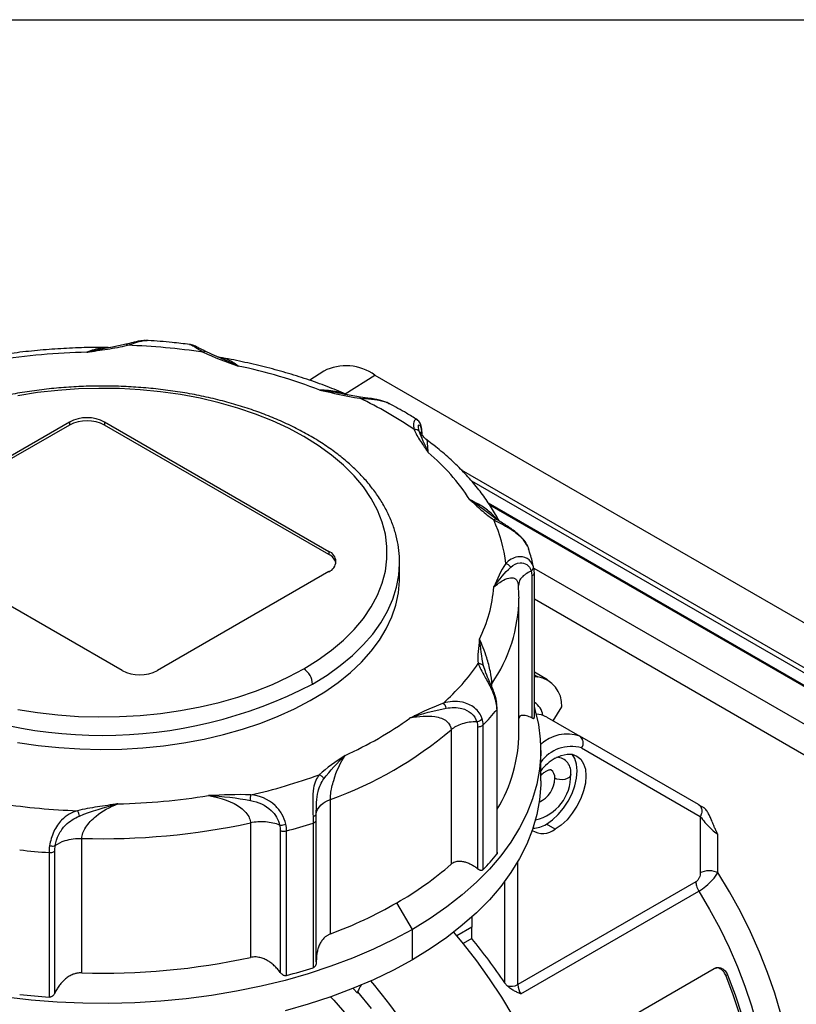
# Model space of a CAD drawing. Header units: inches. Extents: x 0 to 22, y 0 to 17.
# Tile 8 of 9: x 17.6 to 20.1, y 13.9 to 17. Entities that reach past the tile are written whole.
import ezdxf

# ---------------------------------------------------------------- set-up
doc = ezdxf.new("R2010")
doc.units = ezdxf.units.IN
doc.header["$LTSCALE"] = 2
doc.header["$MEASUREMENT"] = 0
doc.linetypes.add('SLD-Solid', pattern=[0])
doc.layers.add('SLD-DEFPOINTS', color=7, linetype='Continuous')

# ---------------------------------------------------------------- blocks, each defined once
blk = doc.blocks.new('Block2')
at = {"color": 7, "linetype": 'SLD-Solid', "lineweight": 18}
blk.add_line((22.0002, 17.0002), (0.0002, 17.0002), dxfattribs=at)

msp = doc.modelspace()

# ---------------------------------------------------------------- linework, layer by layer
at = {"color": 7, "linetype": 'SLD-Solid'}
msp.add_line((0.0002, 17.0002), (22.0002, 17.0002), dxfattribs=at)
for p, q in [((17.9748, 15.9719), (17.9263, 15.9621)), ((18.0415, 15.9839), (18.0379, 15.9838)), ((17.9192, 15.9607), (17.9192, 15.9619)), ((18.2586, 15.9345), (18.2269, 15.9488)), ((18.2282, 15.9483), (18.2269, 15.9486)), ((18.2773, 15.9293), (18.2648, 15.9325)), ((18.6006, 15.8869), (18.5563, 15.8581)), ((18.6688, 15.8152), (18.7629, 15.8743)), ((18.7629, 15.8743), (20.5167, 14.8618)), ((18.717, 15.8045), (18.6692, 15.8128)), ((17.2526, 15.4124), (17.7955, 15.7258)), ((17.7955, 15.7258), (17.7955, 15.7161)), ((17.9069, 15.7258), (18.6167, 15.316)), ((17.9069, 15.7258), (17.9069, 15.7161)), ((17.7955, 15.7161), (17.2526, 15.4027)), ((18.6167, 15.3063), (17.9069, 15.7161)), ((18.9104, 15.6975), (18.908, 15.6902)), ((18.9122, 15.6863), (18.9111, 15.7036)), ((18.9279, 15.6679), (18.9279, 15.668)), ((20.3981, 14.7873), (19.0372, 15.573)), ((19.0681, 15.5394), (20.3915, 14.7755)), ((20.3915, 14.7357), (19.122, 15.4685)), ((19.1258, 15.463), (20.3935, 14.7312)), ((19.1482, 15.417), (19.1334, 15.428)), ((17.9625, 14.9383), (17.2526, 15.3481)), ((18.6167, 15.316), (18.6167, 15.3063)), ((18.8408, 15.2316), (18.8408, 15.2798)), ((18.8408, 15.2769), (18.8408, 15.2798)), ((19.2655, 15.2617), (19.2645, 15.2679)), ((19.2675, 15.2466), (19.266, 15.2624)), ((20.294, 14.6689), (19.2666, 15.2621)), ((18.6167, 15.2517), (18.0739, 14.9383)), ((19.2592, 15.2381), (19.2592, 14.7884)), ((19.2676, 14.7892), (19.2676, 15.2474)), ((19.2181, 15.2117), (19.2176, 15.2075)), ((19.2188, 15.1721), (19.2188, 15.1673)), ((19.2188, 14.7413), (19.2188, 15.1673)), ((19.2676, 15.1651), (20.2523, 14.5966)), ((19.1126, 14.9352), (19.1069, 14.9532)), ((19.1141, 14.9304), (19.1126, 14.9352)), ((19.3096, 14.9087), (19.2676, 14.933)), ((19.2676, 14.9245), (19.2781, 14.9185)), ((19.2676, 14.9194), (19.2781, 14.9185)), ((19.1308, 14.8923), (19.1327, 14.8966)), ((19.1327, 14.8881), (19.1327, 14.8966)), ((19.1501, 14.8192), (19.1481, 14.8401)), ((19.1501, 14.3611), (19.1501, 14.8193)), ((19.3273, 14.7793), (19.354, 14.8235)), ((18.8771, 14.7898), (18.8735, 14.7881)), ((19.1483, 14.8144), (19.1483, 14.3563)), ((19.3067, 14.7912), (19.4111, 14.7309)), ((19.088, 14.7603), (19.088, 14.3106)), ((19.1056, 14.308), (19.1056, 14.7661)), ((19.0038, 14.7506), (19.0038, 14.3247)), ((19.7868, 14.514), (19.4111, 14.7309)), ((19.4173, 14.6933), (19.7929, 14.4764)), ((19.2877, 14.5886), (19.2877, 14.6851)), ((18.6217, 14.1041), (18.6217, 14.53)), ((19.7929, 14.4764), (19.7929, 14.2984)), ((18.3687, 14.4556), (18.3687, 14.0297)), ((18.567, 14.4552), (18.567, 13.9971)), ((18.5771, 14.0157), (18.5771, 14.4653)), ((19.3336, 14.4359), (19.3058, 14.452)), ((18.463, 14.4318), (18.463, 13.9821)), ((18.4832, 13.9724), (18.4832, 14.4305)), ((19.8486, 14.2984), (19.8486, 14.4201)), ((17.835, 13.9809), (17.835, 14.4068)), ((17.7309, 14.3617), (17.7309, 13.9036)), ((17.7494, 13.9169), (17.7494, 14.3665)), ((19.2153, 13.9434), (19.2153, 14.3332)), ((19.1735, 14.2704), (19.1735, 13.9491)), ((19.779, 14.2688), (19.2153, 13.9434)), ((19.2245, 13.9142), (19.7882, 14.2397)), ((18.8812, 14.1186), (18.8325, 14.203)), ((19.0691, 14.1571), (19.0691, 14.1254)), ((18.8812, 14.0221), (18.8812, 14.1186)), ((19.0691, 14.1254), (19.0223, 14.0983)), ((19.0691, 14.0891), (19.0691, 14.1254)), ((19.0691, 14.0891), (19.0426, 14.0738)), ((19.3383, 13.7064), (19.8367, 13.9941)), ((19.8735, 13.9736), (19.8794, 13.9744)), ((18.7072, 13.9165), (18.694, 13.9316)), ((18.7072, 13.9201), (18.7072, 13.9165))]:
    msp.add_line(p, q)
at = {"flags": 128}
for points in [[(18.5374, 15.68), (18.4896, 15.7057), (18.4386, 15.7293), (18.3848, 15.7507), (18.3285, 15.7698), (18.2699, 15.7866), (18.2094, 15.8008), (18.1472, 15.8124), (18.0838, 15.8215), (18.0194, 15.8278), (17.9543, 15.8315), (17.889, 15.8324), (17.8237, 15.8306), (17.7589, 15.826), (17.6947, 15.8188), (17.6317, 15.8088)], [(18.5374, 14.9439), (18.5833, 14.9724), (18.6253, 15.0029), (18.6633, 15.035), (18.697, 15.0687), (18.7262, 15.1038), (18.7509, 15.14), (18.7708, 15.1772), (18.7858, 15.2152), (18.7958, 15.2537), (18.8008, 15.2925), (18.8008, 15.3314), (18.7958, 15.3702), (18.7858, 15.4087), (18.7708, 15.4467), (18.7509, 15.4838), (18.7262, 15.5201), (18.697, 15.5551), (18.6633, 15.5889), (18.6253, 15.621), (18.5833, 15.6514), (18.5374, 15.68)], [(18.5652, 14.8957), (18.611, 14.9241), (18.6532, 14.9543), (18.6915, 14.9861), (18.7257, 15.0195), (18.7558, 15.0541), (18.7815, 15.09), (18.8027, 15.1268), (18.8193, 15.1643), (18.8313, 15.2025), (18.8384, 15.241), (18.8408, 15.2769)], [(17.6316, 14.7109), (17.6962, 14.7013), (17.7618, 14.6943), (17.8281, 14.69), (17.8947, 14.6884), (17.9614, 14.6895), (18.0278, 14.6934), (18.0935, 14.7), (18.1582, 14.7093), (18.2217, 14.7211), (18.2835, 14.7356), (18.3434, 14.7525), (18.4011, 14.7718), (18.4562, 14.7935), (18.5086, 14.8173), (18.5579, 14.8433), (18.6039, 14.8712), (18.6464, 14.9009), (18.6851, 14.9322), (18.7198, 14.9651), (18.7505, 14.9993), (18.7768, 15.0347), (18.7988, 15.071), (18.8162, 15.1082), (18.8291, 15.146), (18.8373, 15.1842), (18.8407, 15.2226), (18.8408, 15.2316)], [(17.6317, 14.815), (17.6947, 14.8051), (17.7589, 14.7979), (17.8237, 14.7933), (17.889, 14.7915), (17.9543, 14.7924), (18.0194, 14.7961), (18.0838, 14.8024), (18.1472, 14.8114), (18.2094, 14.8231), (18.2699, 14.8373), (18.3285, 14.854), (18.3848, 14.8732), (18.4386, 14.8946), (18.4896, 14.9182), (18.5374, 14.9439)], [(19.2676, 14.8209), (19.2693, 14.8151), (19.2802, 14.768), (19.2863, 14.7207), (19.2875, 14.6732), (19.2839, 14.6258), (19.2754, 14.5785), (19.262, 14.5317), (19.2439, 14.4854), (19.221, 14.4398), (19.1935, 14.395), (19.1615, 14.3513), (19.125, 14.3087), (19.0843, 14.2675), (19.0393, 14.2277), (18.9904, 14.1895), (18.9376, 14.1531), (18.8812, 14.1186)], [(19.3067, 14.7912), (19.2901, 14.798), (19.2732, 14.8004)], [(19.3058, 14.452), (19.3248, 14.4651), (19.343, 14.482), (19.3599, 14.5022), (19.3747, 14.5247), (19.3868, 14.5487), (19.3958, 14.5734), (19.4013, 14.5977), (19.4032, 14.6207), (19.4013, 14.6416), (19.3958, 14.6595), (19.3872, 14.6733)], [(19.3336, 14.6609), (19.3526, 14.6697), (19.3709, 14.6739), (19.3877, 14.6732), (19.4025, 14.6677), (19.4146, 14.6577), (19.4236, 14.6434), (19.4292, 14.6255), (19.431, 14.6046), (19.4292, 14.5816), (19.4236, 14.5573), (19.4146, 14.5327), (19.4025, 14.5086), (19.3877, 14.4861), (19.3709, 14.466), (19.3526, 14.449), (19.3336, 14.4359)], [(19.3826, 14.6088), (19.381, 14.604), (19.3772, 14.5996), (19.3713, 14.596), (19.3639, 14.5936), (19.3556, 14.5925), (19.3471, 14.5928), (19.339, 14.5945), (19.3322, 14.5974)], [(19.2877, 14.5886), (19.2875, 14.5768), (19.2839, 14.5293), (19.2754, 14.4821), (19.262, 14.4352), (19.2439, 14.3889), (19.221, 14.3433), (19.1935, 14.2986), (19.1615, 14.2548), (19.125, 14.2123), (19.0843, 14.171), (19.0393, 14.1313), (18.9904, 14.0931), (18.9376, 14.0567), (18.8812, 14.0221)], [(20.0484, 13.8513), (20.0288, 13.9164), (20.0061, 13.9815), (19.9803, 14.0465), (19.9514, 14.111), (19.9198, 14.1747), (19.8855, 14.2372), (19.8486, 14.2984)], [(19.7882, 14.2397), (19.8225, 14.1814), (19.8544, 14.1218), (19.8838, 14.0612), (19.9103, 13.9999), (19.934, 13.9382), (19.9547, 13.8764), (19.9723, 13.8148), (19.9868, 13.7538), (19.9979, 13.6936), (20.0058, 13.6346), (20.0103, 13.5769), (20.0114, 13.521), (20.0092, 13.4671), (20.0036, 13.4155), (19.9946, 13.3664), (19.9824, 13.32), (19.9669, 13.2767), (19.9483, 13.2365), (19.9266, 13.1998), (19.9019, 13.1666), (19.8744, 13.1373), (19.8442, 13.1118), (19.8129, 13.0912)], [(18.8812, 14.1186), (18.8214, 14.086), (18.7583, 14.0555), (18.6922, 14.0273), (18.6233, 14.0014), (18.5518, 13.9778), (18.4781, 13.9568), (18.4024, 13.9383), (18.3248, 13.9224), (18.2458, 13.9092), (18.1656, 13.8987), (18.0844, 13.891), (18.0026, 13.8861), (17.9205, 13.884), (17.8382, 13.8847), (17.7562, 13.8882), (17.6747, 13.8945), (17.5939, 13.9036)], [(19.3599, 12.8262), (19.3686, 12.8467), (19.3845, 12.8917), (19.3972, 12.9397), (19.4066, 12.9904), (19.4127, 13.0437), (19.4155, 13.0992), (19.415, 13.1567), (19.4111, 13.216), (19.404, 13.2767), (19.3935, 13.3387), (19.3799, 13.4015), (19.363, 13.4651), (19.3431, 13.529), (19.3201, 13.5929), (19.2943, 13.6567), (19.2656, 13.7199), (19.2343, 13.7823), (19.2005, 13.8436), (19.1644, 13.9036), (19.126, 13.962), (19.0856, 14.0184), (19.0434, 14.0728), (19.0125, 14.1098)], [(18.8812, 14.0221), (18.8214, 13.9896), (18.7583, 13.9591), (18.6922, 13.9309), (18.6233, 13.9049), (18.5518, 13.8814), (18.4781, 13.8603)], [(19.8735, 13.1688), (19.8973, 13.2042), (19.918, 13.2434), (19.9354, 13.2861), (19.9494, 13.332), (19.96, 13.381), (19.9671, 13.4327), (19.9707, 13.4869), (19.9707, 13.5433), (19.9671, 13.6016), (19.96, 13.6615), (19.9494, 13.7227), (19.9354, 13.7848), (19.918, 13.8476), (19.8973, 13.9106), (19.8735, 13.9736)], [(19.8794, 13.9744), (19.9035, 13.9107), (19.9244, 13.847), (19.942, 13.7836), (19.9562, 13.7208), (19.9669, 13.659), (19.974, 13.5985), (19.9776, 13.5396), (19.9776, 13.4826), (19.974, 13.4278), (19.9669, 13.3756), (19.9562, 13.3261), (19.942, 13.2797), (19.9244, 13.2366), (19.9035, 13.197), (19.8794, 13.1611)], [(18.7072, 13.9201), (18.7504, 13.8677)], [(18.6222, 13.9045), (18.6324, 13.8937), (18.6738, 13.8471)]]:
    msp.add_lwpolyline(points, dxfattribs=at)
for centre, radius, start, end in [((17.8971, 13.8571), 2.0903, 91.2733, 99.1751), ((17.9029, 13.8115), 2.1586, 81.5725, 87.9791), ((17.9761, 14.2232), 1.7167, 69.1032, 78.115), ((18.6713, 15.7468), 0.157, 54.3187, 116.7612), ((18.2002, 14.7115), 1.205, 55.2759, 64.7295), ((17.8512, 15.6183), 0.121, 62.6097, 117.3903), ((17.8512, 15.6087), 0.121, 62.6097, 117.3903), ((18.482, 15.0996), 0.6945, 33.1842, 49.6803), ((18.7197, 15.2264), 0.4601, 6.3512, 24.333), ((18.6045, 15.2838), 0.0344, 290.7834, 69.2166), ((18.599, 15.2686), 0.0416, 14.418, 64.8246), ((18.6933, 15.2364), 0.447, 333.5833, 355.7324), ((18.7316, 15.1733), 0.4872, 325.3997, 359.2924), ((18.5048, 14.8929), 0.0605, 2.6055, 57.3945), ((18.5015, 15.3685), 0.7162, 311.8779, 325.2576), ((18.0182, 15.0458), 0.121, 242.6097, 297.3903), ((19.2637, 14.8292), 0.0905, 356.4015, 80.8481), ((17.8999, 16.1747), 1.4417, 242.5153, 297.4847), ((19.2386, 14.7898), 0.0559, 7.2867, 57.9404), ((18.1902, 15.7345), 1.1673, 294.1675, 305.8272), ((18.5495, 15.2999), 0.7709, 316.1712, 320.9643), ((18.2042, 15.6944), 1.237, 289.7242, 310.2704), ((18.7387, 14.7463), 0.4801, 328.9741, 359.4024), ((19.3718, 14.6144), 0.123, 71.3366, 133.3591), ((19.395, 14.709), 0.0272, 324.8149, 53.6488), ((19.3847, 14.5787), 0.1191, 74.1416, 144.5449), ((19.4265, 14.5073), 0.1796, 121.1684, 140.6402), ((19.3365, 14.6169), 0.0468, 350.0382, 87.5004), ((17.9789, 16.2736), 1.7727, 282.7377, 290.0441), ((19.2385, 14.6056), 0.1441, 283.0866, 1.2623), ((19.3026, 14.6003), 0.0297, 354.4015, 54.0507), ((19.2462, 14.5993), 0.086, 295.1697, 358.7342), ((17.9027, 16.606), 2.0903, 271.2733, 279.1751), ((17.8969, 16.6516), 2.1586, 261.5725, 267.9791), ((17.902, 16.6165), 2.2107, 268.2619, 282.1866), ((17.9858, 16.2765), 1.9118, 285.083, 287.6987), ((19.2596, 14.525), 0.0864, 272.3441, 302.2635), ((19.2941, 14.487), 0.0646, 238.9841, 307.7385), ((17.8964, 16.6841), 2.3282, 263.6289, 265.9226), ((18.5495, 14.8418), 0.7709, 316.1712, 320.9643), ((18.3092, 15.1207), 1.0565, 299.6915, 311.1053), ((18.1189, 15.4503), 1.4371, 290.4781, 299.7725), ((17.8471, 13.0689), 1.5919, 33.5678, 39.8564), ((17.902, 16.1905), 2.2107, 268.2619, 282.1866), ((17.9858, 15.8184), 1.9118, 285.083, 287.6987), ((17.4221, 12.8211), 1.746, 30.3737, 40.5085), ((19.1942, 13.9846), 0.0463, 252.7938, 297.0705), ((19.2729, 13.9455), 0.0577, 182.1077, 212.827), ((17.8964, 16.226), 2.3282, 263.6289, 265.9226)]:
    msp.add_arc(centre, radius, start, end)
msp.add_ellipse((19.8355, 14.4859), major_axis=(0.0689, -0.0398), ratio=0.00007, start_param=3.927031, end_param=4.198745)
for points, knots in [([(18.0348, 15.9837), (18.0321, 15.9837), (18.0264, 15.9836), (18.0178, 15.9822), (18.0081, 15.9803), (17.9942, 15.9769), (17.9821, 15.9738), (17.9744, 15.9719)], [0, 0, 0, 0, 0.152449, 0.313852, 0.44205, 0.64467, 1, 1, 1, 1]), ([(17.9748, 15.9718), (17.9749, 15.9718), (17.9756, 15.972), (17.9771, 15.9712), (17.9784, 15.9696), (17.979, 15.9688)], [0, 0, 0, 0, 0.13104, 0.56552, 1, 1, 1, 1]), ([(17.979, 15.9688), (17.9894, 15.9722), (18.0106, 15.9791), (18.0309, 15.9846), (18.0395, 15.9837), (18.0413, 15.9836)], [0, 0, 0, 0, 0.434901, 0.88728, 1, 1, 1, 1]), ([(18.176, 15.9714), (18.1576, 15.9736), (18.1142, 15.9787), (18.0691, 15.9826), (18.0425, 15.9839), (18.0413, 15.9839)], [0, 0, 0, 0, 0.412825, 0.973531, 1, 1, 1, 1]), ([(18.2281, 15.9484), (18.2223, 15.9514), (18.2124, 15.9565), (18.2001, 15.9631), (18.1879, 15.9689), (18.1801, 15.9707), (18.1756, 15.9717)], [0, 0, 0, 0, 0.297262, 0.500572, 0.714849, 1, 1, 1, 1]), ([(18.1759, 15.9713), (18.177, 15.9712), (18.1819, 15.9708), (18.1949, 15.9622), (18.2111, 15.952), (18.2193, 15.9469)], [0, 0, 0, 0, 0.11796, 0.558003, 1, 1, 1, 1]), ([(17.9181, 15.9617), (17.8961, 15.9618), (17.8491, 15.9619), (17.7773, 15.959), (17.7031, 15.9536), (17.6294, 15.9458), (17.5566, 15.9353), (17.5076, 15.927), (17.4832, 15.9219), (17.4822, 15.9217)], [0, 0, 0, 0, 0.149116, 0.317853, 0.486615, 0.655419, 0.824288, 0.993239, 1, 1, 1, 1]), ([(17.8507, 15.9469), (17.8507, 15.9469), (17.8509, 15.947), (17.8509, 15.947), (17.8511, 15.947), (17.8514, 15.947), (17.852, 15.9471), (17.8531, 15.9473), (17.8555, 15.9477), (17.8602, 15.9484), (17.8697, 15.9498), (17.8886, 15.9525), (17.9265, 15.9581), (17.9585, 15.9638), (17.979, 15.9688)], [0, 0, 0, 0, 0.000977, 0.000977, 0.001953, 0.003906, 0.007812, 0.015625, 0.03125, 0.0625, 0.125, 0.25, 0.5, 1, 1, 1, 1]), ([(17.9378, 15.964), (17.9296, 15.9626), (17.901, 15.9579), (17.8716, 15.9515), (17.8507, 15.9469)], [0, 0, 0, 0, 0.287845, 1, 1, 1, 1]), ([(17.9181, 15.9607), (17.9108, 15.9608), (17.8895, 15.9609), (17.8661, 15.9525), (17.8507, 15.9469)], [0, 0, 0, 0, 0.340676, 1, 1, 1, 1]), ([(18.2269, 15.9486), (18.2265, 15.9487), (18.2252, 15.9492), (18.2226, 15.9487), (18.2204, 15.9475), (18.2193, 15.9469)], [0, 0, 0, 0, 0.196336, 0.5984, 1, 1, 1, 1]), ([(18.3297, 15.9031), (18.3124, 15.9112), (18.2866, 15.9232), (18.2621, 15.9332), (18.254, 15.9365)], [0, 0, 0, 0, 0.668977, 1, 1, 1, 1]), ([(18.3297, 15.9031), (18.3182, 15.9111), (18.3002, 15.9236), (18.2838, 15.9269), (18.2779, 15.9281)], [0, 0, 0, 0, 0.636891, 1, 1, 1, 1]), ([(18.6782, 15.811), (18.6587, 15.8192), (18.6188, 15.836), (18.5556, 15.8588), (18.4894, 15.8799), (18.4213, 15.8987), (18.3515, 15.915), (18.3035, 15.9249), (18.2788, 15.929), (18.278, 15.9291)], [0, 0, 0, 0, 0.159112, 0.326549, 0.493855, 0.661031, 0.828083, 0.995023, 1, 1, 1, 1]), ([(18.8403, 15.2767), (18.8405, 15.2811), (18.8412, 15.2981), (18.838, 15.3278), (18.8307, 15.3655), (18.819, 15.4027), (18.8032, 15.4394), (18.7833, 15.4753), (18.7594, 15.5104), (18.7315, 15.5444), (18.6998, 15.5772), (18.6644, 15.6087), (18.6255, 15.6386), (18.5833, 15.6668), (18.5379, 15.6932), (18.4897, 15.7178), (18.4389, 15.7403), (18.3856, 15.7606), (18.3302, 15.7788), (18.2729, 15.7947), (18.2139, 15.8084), (18.1536, 15.8196), (18.0921, 15.8284), (18.0298, 15.8348), (17.9669, 15.8386), (17.9037, 15.84), (17.8405, 15.839), (17.7776, 15.8354), (17.7152, 15.8293), (17.6536, 15.8208), (17.5932, 15.8099), (17.534, 15.7965), (17.4765, 15.7809), (17.4209, 15.763), (17.3673, 15.7429), (17.3162, 15.7206), (17.2748, 15.7001), (17.2511, 15.6867), (17.2427, 15.6819)], [0, 0, 0, 0, 0.009608, 0.037324, 0.065043, 0.092838, 0.120771, 0.148884, 0.17719, 0.205678, 0.23432, 0.263078, 0.291918, 0.320805, 0.349715, 0.378628, 0.407531, 0.436418, 0.465287, 0.494138, 0.522971, 0.551789, 0.580594, 0.609388, 0.638176, 0.666959, 0.695742, 0.724527, 0.753317, 0.782115, 0.810925, 0.839749, 0.86859, 0.897453, 0.926338, 0.955248, 0.984183, 1, 1, 1, 1]), ([(18.6812, 15.8103), (18.6723, 15.8122), (18.6413, 15.8186), (18.6104, 15.8235), (18.5884, 15.827)], [0, 0, 0, 0, 0.289798, 1, 1, 1, 1]), ([(18.6721, 15.8122), (18.6625, 15.8155), (18.6359, 15.8248), (18.6069, 15.8262), (18.5884, 15.827)], [0, 0, 0, 0, 0.359593, 1, 1, 1, 1]), ([(18.7172, 15.8044), (18.7171, 15.8045), (18.7167, 15.8047), (18.7157, 15.8037), (18.715, 15.802), (18.7146, 15.8012)], [0, 0, 0, 0, 0.18748, 0.59374, 1, 1, 1, 1]), ([(18.7146, 15.8012), (18.7271, 15.8003), (18.7522, 15.7986), (18.7825, 15.7938), (18.8007, 15.7881), (18.8066, 15.7845), (18.8079, 15.7837)], [0, 0, 0, 0, 0.374088, 0.746408, 0.944781, 1, 1, 1, 1]), ([(18.8083, 15.7839), (18.8036, 15.7861), (18.7952, 15.79), (18.783, 15.7937), (18.7735, 15.796), (18.7622, 15.7984), (18.7436, 15.8013), (18.7273, 15.8033), (18.7172, 15.8046)], [0, 0, 0, 0, 0.176132, 0.313679, 0.415285, 0.484579, 0.680131, 1, 1, 1, 1]), ([(18.8962, 15.7327), (18.8852, 15.7398), (18.857, 15.7577), (18.8266, 15.774), (18.8081, 15.7839)], [0, 0, 0, 0, 0.393291, 1, 1, 1, 1]), ([(18.8962, 15.7327), (18.8955, 15.7332), (18.8933, 15.7349), (18.8885, 15.7327), (18.8835, 15.7227), (18.8856, 15.7088), (18.8866, 15.7019)], [0, 0, 0, 0, 0.0958926, 0.2857063, 0.6420384, 1, 1, 1, 1]), ([(18.9111, 15.7036), (18.9105, 15.707), (18.9093, 15.7137), (18.9059, 15.7221), (18.9016, 15.729), (18.8981, 15.7318), (18.8963, 15.7332)], [0, 0, 0, 0, 0.240248, 0.488122, 0.742158, 1, 1, 1, 1]), ([(18.8866, 15.7019), (18.8917, 15.6893), (18.9026, 15.671), (18.9171, 15.65), (18.9233, 15.6411), (18.9274, 15.6351), (18.9293, 15.6321), (18.9314, 15.6291)], [0, 0, 0, 0, 0.5, 0.75, 0.875, 0.875, 1, 1, 1, 1]), ([(18.9031, 15.6962), (18.9003, 15.7047), (18.8992, 15.7174), (18.9057, 15.7178), (18.9095, 15.7059), (18.9104, 15.6975)], [-3.433497, -3.433497, -3.433497, -3.433497, -1.961998, -0.980999, 0, 0, 0, 0]), ([(18.9314, 15.6291), (18.9313, 15.6291), (18.9313, 15.6291), (18.9216, 15.6548), (18.9096, 15.6766), (18.9031, 15.6962)], [-3.401742, -3.401742, -3.401742, -3.401742, -3.39604, -3.39604, 0, 0, 0, 0]), ([(18.9279, 15.6684), (18.9232, 15.6725), (18.9136, 15.6808), (18.9074, 15.6913), (18.9066, 15.6913), (18.9063, 15.6914)], [0, 0, 0, 0, 0.353325, 0.716543, 1, 1, 1, 1]), ([(18.9104, 15.6975), (18.9108, 15.6989), (18.9115, 15.7009), (18.9111, 15.7029), (18.9109, 15.7036)], [0, 0, 0, 0, 0.6662632, 1, 1, 1, 1]), ([(18.9314, 15.6291), (18.9307, 15.6387), (18.9294, 15.656), (18.9283, 15.6677), (18.928, 15.6678), (18.9279, 15.6679)], [0, 0, 0, 0, 0.495293, 0.885004, 1, 1, 1, 1]), ([(19.1559, 15.4124), (19.1482, 15.4263), (19.1325, 15.4547), (19.1038, 15.4961), (19.0711, 15.5372), (19.0344, 15.577), (18.9938, 15.6154), (18.9582, 15.6457), (18.9352, 15.6627), (18.928, 15.668)], [0, 0, 0, 0, 0.147468, 0.301754, 0.457178, 0.613602, 0.770845, 0.928708, 1, 1, 1, 1]), ([(19.0632, 15.4797), (19.0632, 15.4797), (19.0633, 15.4796), (19.0633, 15.4796), (19.0633, 15.4796), (19.0634, 15.4795), (19.0634, 15.4795), (19.0636, 15.4793), (19.0639, 15.479), (19.0646, 15.4784), (19.0659, 15.4772), (19.0686, 15.4749), (19.0738, 15.4701), (19.0842, 15.4605), (19.1051, 15.4415), (19.1244, 15.4257), (19.1389, 15.4159)], [0, 0, 0, 0, 0.000488, 0.000488, 0.000977, 0.000977, 0.001953, 0.003906, 0.007812, 0.015625, 0.03125, 0.0625, 0.125, 0.25, 0.5, 1, 1, 1, 1]), ([(19.1368, 15.4257), (19.1252, 15.4345), (19.1001, 15.4536), (19.0761, 15.4706), (19.0632, 15.4797)], [0, 0, 0, 0, 0.463225, 1, 1, 1, 1]), ([(19.1514, 15.4147), (19.1472, 15.4197), (19.1335, 15.4355), (19.1033, 15.4591), (19.0776, 15.4723), (19.0632, 15.4797)], [0, 0, 0, 0, 0.166291, 0.533349, 1, 1, 1, 1]), ([(19.1483, 15.4169), (19.1477, 15.4171), (19.146, 15.4178), (19.1428, 15.4175), (19.1402, 15.4165), (19.1389, 15.4159)], [0, 0, 0, 0, 0.2436372, 0.6218186, 1, 1, 1, 1]), ([(19.1389, 15.4159), (19.1536, 15.4078), (19.1838, 15.3937), (19.2283, 15.3616), (19.2452, 15.3361), (19.2494, 15.3229)], [0, 0, 0, 0, 1.471499, 2.452498, 3.433497, 3.433497, 3.433497, 3.433497]), ([(19.1518, 15.4144), (19.1511, 15.4152), (19.1501, 15.4164), (19.1487, 15.4168), (19.1483, 15.4169)], [0, 0, 0, 0, 0.737782, 1, 1, 1, 1]), ([(19.2459, 15.3318), (19.2416, 15.3396), (19.2344, 15.3524), (19.2213, 15.3661), (19.2114, 15.3748), (19.2029, 15.3816), (19.1932, 15.3886), (19.181, 15.3967), (19.1656, 15.4062), (19.1554, 15.4127), (19.1497, 15.4163)], [0, 0, 0, 0, 0.199866, 0.332782, 0.411072, 0.486363, 0.568878, 0.675251, 0.819907, 1, 1, 1, 1]), ([(19.2656, 15.2618), (19.2644, 15.268), (19.2605, 15.2889), (19.2537, 15.3094), (19.249, 15.3238)], [0, 0, 0, 0, 0.298006, 1, 1, 1, 1]), ([(19.2645, 15.2679), (19.2608, 15.2791), (19.2461, 15.2969), (19.2089, 15.3021), (19.1866, 15.2876), (19.177, 15.2773)], [-3.433497, -3.433497, -3.433497, -3.433497, -2.452498, -1.471499, 0, 0, 0, 0]), ([(19.1391, 15.2031), (19.1391, 15.2032), (19.1391, 15.2032), (19.1569, 15.2272), (19.1734, 15.2483), (19.1926, 15.2655)], [-3.401708, -3.401708, -3.401708, -3.401708, -3.396039, -3.396039, 0, 0, 0, 0]), ([(19.1926, 15.2655), (19.201, 15.273), (19.2182, 15.2827), (19.2447, 15.2769), (19.2548, 15.2624), (19.2572, 15.2533)], [-3.433497, -3.433497, -3.433497, -3.433497, -1.961998, -0.980999, 0, 0, 0, 0]), ([(19.2572, 15.2533), (19.251, 15.2503), (19.2387, 15.2442), (19.226, 15.2322), (19.2187, 15.2211), (19.2182, 15.214), (19.2181, 15.2117)], [0, 0, 0, 0, 0.285395, 0.570791, 0.856186, 1, 1, 1, 1]), ([(19.2572, 15.2533), (19.2604, 15.2556), (19.2645, 15.2606), (19.265, 15.2658), (19.2645, 15.2679)], [0, 0, 0, 0, 0.571429, 1, 1, 1, 1]), ([(19.1391, 15.2031), (19.1493, 15.2112), (19.1675, 15.2255), (19.1893, 15.2331), (19.2029, 15.2317), (19.211, 15.227), (19.2139, 15.2204), (19.2152, 15.2174)], [0, 0, 0, 0, 0.351613, 0.628282, 0.770813, 0.896599, 1, 1, 1, 1]), ([(19.2592, 15.2381), (19.2606, 15.2387), (19.2633, 15.24), (19.266, 15.2427), (19.2674, 15.245), (19.2674, 15.2463), (19.2674, 15.2466)], [0, 0, 0, 0, 0.302793, 0.605585, 0.908378, 1, 1, 1, 1]), ([(19.2152, 15.2174), (19.2154, 15.2172), (19.2165, 15.2152), (19.2166, 15.2117), (19.2167, 15.2087)], [0, 0, 0, 0, 0.117431, 1, 1, 1, 1]), ([(19.2184, 15.1726), (19.2183, 15.1836), (19.2181, 15.1965), (19.217, 15.2094), (19.2168, 15.2113)], [0, 0, 0, 0, 0.852223, 1, 1, 1, 1]), ([(19.1069, 14.9532), (19.1003, 14.9817), (19.0977, 15.0115), (19.0937, 15.0375), (19.0936, 15.0375), (19.0936, 15.0376)], [-0.004838, -0.004838, -0.004838, -0.004838, 3.391203, 3.391203, 3.39604, 3.39604, 3.39604, 3.39604]), ([(19.1327, 14.8966), (19.1327, 14.9072), (19.1294, 14.9344), (19.1152, 14.9872), (19.1018, 15.0206), (19.0936, 15.0376)], [-7.772723, -7.772723, -7.772723, -7.772723, -5.551945, -3.331167, 0, 0, 0, 0]), ([(19.1069, 14.9532), (19.1055, 14.9552), (19.1007, 14.9591), (19.0939, 14.9605), (19.09, 14.9603)], [0, 0, 0, 0, 0.428571, 1, 1, 1, 1]), ([(19.09, 14.9603), (19.0936, 14.9487), (19.1059, 14.9267), (19.1321, 14.8813), (19.1432, 14.8505), (19.146, 14.836)], [0, 0, 0, 0, 1.471499, 2.452498, 3.433497, 3.433497, 3.433497, 3.433497]), ([(19.1481, 14.8402), (19.1458, 14.8498), (19.142, 14.8657), (19.133, 14.8878), (19.1232, 14.9089), (19.1178, 14.9215), (19.1146, 14.9291)], [0, 0, 0, 0, 0.294639, 0.482413, 0.689184, 1, 1, 1, 1]), ([(18.8735, 14.7881), (18.8735, 14.7881), (18.8736, 14.7881), (18.9124, 14.8016), (18.9508, 14.8123), (18.9884, 14.8189)], [-3.40174, -3.40174, -3.40174, -3.40174, -3.396039, -3.396039, 0, 0, 0, 0]), ([(18.9796, 14.8352), (18.959, 14.827), (18.9294, 14.8151), (18.898, 14.7997), (18.8854, 14.7937), (18.8814, 14.7918)], [0, 0, 0, 0, 0.6060157, 0.8732832, 1, 1, 1, 1]), ([(19.1022, 14.7864), (19.0979, 14.7992), (19.0805, 14.8229), (19.033, 14.8441), (18.9979, 14.8403), (18.9796, 14.8352)], [-3.433497, -3.433497, -3.433497, -3.433497, -2.452498, -1.471499, 0, 0, 0, 0]), ([(18.9884, 14.8189), (19.0047, 14.8217), (19.0336, 14.8228), (19.0699, 14.8052), (19.0826, 14.7865), (19.0856, 14.7763)], [-3.433497, -3.433497, -3.433497, -3.433497, -1.961998, -0.980999, 0, 0, 0, 0]), ([(19.146, 14.836), (19.1467, 14.8367), (19.1479, 14.8381), (19.1485, 14.8396), (19.1481, 14.8402), (19.1481, 14.8402)], [0, 0, 0, 0, 0.497128, 0.994255, 1, 1, 1, 1]), ([(19.1483, 14.8144), (19.149, 14.8154), (19.15, 14.817), (19.15, 14.8186), (19.15, 14.8192)], [0, 0, 0, 0, 0.621849, 1, 1, 1, 1]), ([(18.8735, 14.7881), (18.902, 14.7943), (18.9477, 14.7974), (18.9935, 14.7805), (19.0038, 14.7612), (19.0038, 14.7506)], [20.17314, 20.17314, 20.17314, 20.17314, 23.504326, 25.725116, 27.945907, 27.945907, 27.945907, 27.945907]), ([(19.0856, 14.7763), (19.0895, 14.7773), (19.0963, 14.7802), (19.1009, 14.7845), (19.1022, 14.7864)], [0, 0, 0, 0, 0.571429, 1, 1, 1, 1]), ([(19.2592, 14.7884), (19.2534, 14.7909), (19.2421, 14.7957), (19.2286, 14.7969), (19.2198, 14.7945), (19.219, 14.7884), (19.2188, 14.7868)], [0, 0, 0, 0, 0.300991, 0.593893, 0.895093, 1, 1, 1, 1]), ([(19.2592, 14.7884), (19.2605, 14.7879), (19.2629, 14.7869), (19.2657, 14.7867), (19.2675, 14.7874), (19.2674, 14.789), (19.2674, 14.7896)], [0, 0, 0, 0, 0.302136, 0.55884, 0.846813, 1, 1, 1, 1]), ([(19.0856, 14.7763), (19.0695, 14.7763), (19.0533, 14.7739), (19.0249, 14.765), (19.0126, 14.7584), (19.0038, 14.7506)], [0, 0, 0, 0, 0.5, 0.5, 1, 1, 1, 1]), ([(19.088, 14.7603), (19.0921, 14.7602), (19.0992, 14.7614), (19.1041, 14.7646), (19.1056, 14.7661)], [0, 0, 0, 0, 0.571429, 1, 1, 1, 1]), ([(18.601, 14.5953), (18.6201, 14.6214), (18.6449, 14.6471), (18.668, 14.6695), (18.6681, 14.6695), (18.6681, 14.6695)], [-0.005678, -0.005678, -0.005678, -0.005678, 3.390363, 3.390363, 3.39604, 3.39604, 3.39604, 3.39604]), ([(18.6217, 14.53), (18.6217, 14.5353), (18.6229, 14.5534), (18.6343, 14.6055), (18.6539, 14.6476), (18.6681, 14.6695)], [-7.772767, -7.772767, -7.772767, -7.772767, -6.662372, -4.441581, 0, 0, 0, 0]), ([(18.5865, 14.6083), (18.5777, 14.5977), (18.5674, 14.5753), (18.5651, 14.5254), (18.5663, 14.4923), (18.5667, 14.4772)], [0, 0, 0, 0, 1.471499, 2.452498, 3.433497, 3.433497, 3.433497, 3.433497]), ([(18.601, 14.5953), (18.5998, 14.5978), (18.5957, 14.6034), (18.5899, 14.6071), (18.5865, 14.6083)], [0, 0, 0, 0, 0.428571, 1, 1, 1, 1]), ([(19.2877, 14.6055), (19.2885, 14.6064), (19.2926, 14.6112), (19.3004, 14.6172), (19.3095, 14.6227), (19.3164, 14.6247), (19.3199, 14.6245), (19.3198, 14.6246), (19.32, 14.6244), (19.32, 14.6244)], [0, 0, 0, 0, 0.049402, 0.238767, 0.422957, 0.603013, 0.785202, 0.981166, 1, 1, 1, 1]), ([(18.5771, 14.4828), (18.5771, 14.4947), (18.5773, 14.5208), (18.5823, 14.5622), (18.5928, 14.5839), (18.601, 14.5953)], [0, 0, 0, 0, 0.980999, 1.961998, 3.433497, 3.433497, 3.433497, 3.433497]), ([(18.236, 14.5424), (18.2751, 14.5362), (18.3308, 14.5162), (18.3651, 14.4776), (18.3687, 14.4609), (18.3687, 14.4556)], [19.967591, 19.967591, 19.967591, 19.967591, 24.409147, 26.629925, 27.740314, 27.740314, 27.740314, 27.740314]), ([(18.236, 14.5424), (18.2361, 14.5424), (18.2361, 14.5424), (18.2811, 14.5401), (18.3268, 14.5351), (18.3684, 14.5268)], [-3.40174, -3.40174, -3.40174, -3.40174, -3.396039, -3.396039, 0, 0, 0, 0]), ([(18.4807, 14.4519), (18.4782, 14.4626), (18.4696, 14.4844), (18.435, 14.5287), (18.3965, 14.5418), (18.3698, 14.5445)], [-3.433497, -3.433497, -3.433497, -3.433497, -2.697748, -1.961998, 0, 0, 0, 0]), ([(17.9491, 14.5162), (17.9491, 14.5162), (17.9489, 14.5162), (17.9489, 14.5162), (17.9487, 14.5161), (17.9484, 14.5161), (17.9478, 14.516), (17.9467, 14.5158), (17.9443, 14.5155), (17.9396, 14.5148), (17.9301, 14.5134), (17.9112, 14.5106), (17.8733, 14.505), (17.8413, 14.4993), (17.8208, 14.4943)], [0, 0, 0, 0, 0.000977, 0.000977, 0.001953, 0.003906, 0.007813, 0.015625, 0.03125, 0.0625, 0.125, 0.25, 0.5, 1, 1, 1, 1]), ([(17.8273, 14.4773), (17.8649, 14.4929), (17.9075, 14.5059), (17.949, 14.5162), (17.9491, 14.5162), (17.9491, 14.5162)], [-0.00253, -0.00253, -0.00253, -0.00253, 3.39351, 3.39351, 3.39604, 3.39604, 3.39604, 3.39604]), ([(17.835, 14.4068), (17.835, 14.4174), (17.8438, 14.4423), (17.8835, 14.4844), (17.9237, 14.5065), (17.9491, 14.5162)], [-7.772353, -7.772353, -7.772353, -7.772353, -5.551681, -3.331009, 0, 0, 0, 0]), ([(18.3684, 14.5268), (18.3924, 14.522), (18.425, 14.5092), (18.4526, 14.4741), (18.4593, 14.457), (18.4611, 14.4486)], [-3.433497, -3.433497, -3.433497, -3.433497, -1.471499, -0.735749, 0, 0, 0, 0]), ([(18.5771, 14.4828), (18.5772, 14.4934), (18.5867, 14.5121), (18.6101, 14.5256), (18.6217, 14.53)], [0, 0, 0, 0, 0.5491585, 0.9610274, 0.9610274, 0.9610274, 0.9610274]), ([(19.7868, 14.514), (19.7899, 14.5122), (19.7952, 14.5068), (19.7982, 14.4961), (19.7971, 14.4854), (19.7946, 14.4792), (19.7929, 14.4764)], [0, 0, 0, 0, 0.285714, 0.571429, 0.785714, 1, 1, 1, 1]), ([(19.8486, 14.4201), (19.848, 14.4211), (19.8467, 14.4231), (19.8449, 14.4264), (19.8429, 14.4304), (19.8407, 14.4351), (19.8381, 14.441), (19.8352, 14.4478), (19.8323, 14.4555), (19.8285, 14.4649), (19.8239, 14.4756), (19.8178, 14.4874), (19.8118, 14.4964), (19.8069, 14.5016), (19.8043, 14.5037), (19.803, 14.5046), (19.8023, 14.505), (19.802, 14.5052), (19.8018, 14.5053), (19.8017, 14.5054), (19.8017, 14.5054)], [0, 0, 0, 0, 0.034407, 0.071547, 0.112015, 0.168381, 0.227885, 0.308469, 0.392528, 0.478058, 0.61757, 0.74552, 0.87341, 0.936914, 0.968448, 0.984222, 0.992128, 0.996089, 0.998071, 1, 1, 1, 1]), ([(17.8208, 14.4943), (17.8028, 14.4888), (17.7739, 14.4737), (17.7441, 14.4298), (17.7349, 14.3983), (17.7326, 14.3835)], [0, 0, 0, 0, 1.471499, 2.452498, 3.433497, 3.433497, 3.433497, 3.433497]), ([(17.7508, 14.3837), (17.7526, 14.3953), (17.7602, 14.4199), (17.7856, 14.4557), (17.8111, 14.4706), (17.8273, 14.4773)], [0, 0, 0, 0, 0.980999, 1.961998, 3.433497, 3.433497, 3.433497, 3.433497]), ([(17.8273, 14.4773), (17.8268, 14.4802), (17.8249, 14.4869), (17.8223, 14.4923), (17.8208, 14.4943)], [0, 0, 0, 0, 0.428571, 1, 1, 1, 1]), ([(18.5667, 14.4772), (18.5702, 14.4778), (18.5754, 14.4795), (18.5771, 14.4818), (18.5771, 14.4828)], [0, 0, 0, 0, 0.571429, 1, 1, 1, 1]), ([(19.7929, 14.4764), (19.7971, 14.4703), (19.8073, 14.4572), (19.8223, 14.4413), (19.8368, 14.4282), (19.8445, 14.4225), (19.8486, 14.4201)], [0, 0, 0, 0, 0.448799, 0.897598, 1.121997, 1.570796, 1.570796, 1.570796, 1.570796]), ([(18.4611, 14.4486), (18.448, 14.4541), (18.4325, 14.4576), (18.4004, 14.4601), (18.3838, 14.4589), (18.3687, 14.4556)], [0, 0, 0, 0, 0.5, 0.5, 1, 1, 1, 1]), ([(18.4611, 14.4486), (18.4643, 14.4483), (18.4711, 14.4487), (18.478, 14.4508), (18.4807, 14.4519)], [0, 0, 0, 0, 0.571429, 1, 1, 1, 1]), ([(18.567, 14.4552), (18.5696, 14.456), (18.5751, 14.4589), (18.5772, 14.463), (18.5771, 14.4653)], [0, 0, 0, 0, 0.428571, 1, 1, 1, 1]), ([(18.463, 14.4318), (18.4663, 14.4303), (18.4733, 14.4289), (18.4805, 14.4298), (18.4832, 14.4305)], [0, 0, 0, 0, 0.571429, 1, 1, 1, 1]), ([(17.7326, 14.3835), (17.7366, 14.3827), (17.7437, 14.3821), (17.7491, 14.3831), (17.7508, 14.3837)], [0, 0, 0, 0, 0.571429, 1, 1, 1, 1]), ([(17.7508, 14.3837), (17.759, 14.3902), (17.7838, 14.4029), (17.8165, 14.4073), (17.835, 14.4068)], [0, 0, 0, 0, 0.4118689, 0.9610274, 0.9610274, 0.9610274, 0.9610274]), ([(17.7309, 14.3617), (17.7339, 14.3615), (17.7412, 14.362), (17.7471, 14.3646), (17.7494, 14.3665)], [0, 0, 0, 0, 0.428571, 1, 1, 1, 1]), ([(19.1499, 14.3628), (19.15, 14.3619), (19.1501, 14.3602), (19.1494, 14.358), (19.1487, 14.3569), (19.1483, 14.3563)], [0, 0, 0, 0, 0.330938, 0.668938, 1, 1, 1, 1]), ([(19.088, 14.3106), (19.0862, 14.3119), (19.0825, 14.3146), (19.077, 14.3181), (19.0715, 14.3213), (19.0641, 14.3252), (19.0549, 14.3293), (19.0436, 14.3327), (19.0325, 14.3343), (19.0229, 14.3337), (19.0152, 14.3316), (19.009, 14.3288), (19.0055, 14.326), (19.0038, 14.3247)], [0, 0, 0, 0, 0.064995, 0.128729, 0.191351, 0.253017, 0.378927, 0.499318, 0.629143, 0.753008, 0.836835, 0.918619, 1, 1, 1, 1]), ([(19.088, 14.3106), (19.0889, 14.31), (19.0905, 14.3089), (19.093, 14.3076), (19.0953, 14.3066), (19.097, 14.3062), (19.099, 14.3058), (19.1012, 14.3058), (19.1037, 14.3064), (19.105, 14.3075), (19.1056, 14.308)], [0, 0, 0, 0, 0.140953, 0.271371, 0.391578, 0.501988, 0.541448, 0.703451, 0.855019, 1, 1, 1, 1]), ([(19.7929, 14.2984), (19.7929, 14.2934), (19.7918, 14.2878), (19.7883, 14.2795), (19.7869, 14.2769), (19.7832, 14.2721), (19.7811, 14.2701), (19.779, 14.2688)], [0, 0, 0, 0, 0.5, 0.5, 0.75, 0.75, 1, 1, 1, 1]), ([(19.7882, 14.2397), (19.7955, 14.2439), (19.8117, 14.2556), (19.8348, 14.2776), (19.845, 14.2915), (19.8486, 14.2984)], [-0.09172523, -0.09172523, -0.09172523, -0.09172523, -0.06551802, -0.03931081, 0, 0, 0, 0]), ([(19.7929, 14.2984), (19.8002, 14.3026), (19.8105, 14.305), (19.8311, 14.305), (19.8413, 14.3026), (19.8486, 14.2984)], [0, 0, 0, 0, 0.5, 0.5, 1, 1, 1, 1]), ([(19.779, 14.2688), (19.779, 14.265), (19.7804, 14.2552), (19.7849, 14.245), (19.7882, 14.2397)], [0, 0, 0, 0, 0.428571, 1, 1, 1, 1]), ([(18.6217, 14.1041), (18.6204, 14.1036), (18.6178, 14.1025), (18.6142, 14.1006), (18.6107, 14.0985), (18.6073, 14.096), (18.604, 14.0933), (18.599, 14.0884), (18.5927, 14.0804), (18.5865, 14.0688), (18.582, 14.0563), (18.579, 14.0433), (18.5773, 14.0297), (18.5772, 14.0204), (18.5771, 14.0157)], [0, 0, 0, 0, 0.040761, 0.081416, 0.122173, 0.163241, 0.204822, 0.247112, 0.370953, 0.500787, 0.621153, 0.747073, 0.871305, 1, 1, 1, 1]), ([(18.463, 13.9821), (18.4616, 13.9841), (18.4586, 13.9879), (18.4539, 13.9934), (18.449, 13.9986), (18.4423, 14.0051), (18.4334, 14.0126), (18.4216, 14.0203), (18.409, 14.0263), (18.397, 14.0298), (18.3864, 14.0312), (18.3774, 14.0312), (18.3716, 14.0302), (18.3687, 14.0297)], [0, 0, 0, 0, 0.064995, 0.128729, 0.191351, 0.253017, 0.378927, 0.499318, 0.629143, 0.753008, 0.836835, 0.918619, 1, 1, 1, 1]), ([(18.5771, 14.0157), (18.5771, 14.0146), (18.5771, 14.0126), (18.5767, 14.0097), (18.576, 14.0069), (18.5749, 14.0043), (18.5735, 14.0019), (18.5717, 13.9998), (18.5695, 13.9981), (18.5678, 13.9974), (18.567, 13.9971)], [0, 0, 0, 0, 0.133338, 0.260345, 0.382594, 0.501852, 0.631123, 0.754354, 0.878451, 1, 1, 1, 1]), ([(17.835, 13.9809), (17.8334, 13.9809), (17.8304, 13.9809), (17.8258, 13.9806), (17.8212, 13.9799), (17.8166, 13.979), (17.8121, 13.9777), (17.8047, 13.9751), (17.7946, 13.9702), (17.7831, 13.9619), (17.7728, 13.9522), (17.7639, 13.9414), (17.756, 13.9296), (17.7516, 13.9212), (17.7494, 13.9169)], [0, 0, 0, 0, 0.0407614, 0.0814159, 0.1221732, 0.1632411, 0.2048225, 0.2471124, 0.3709533, 0.500787, 0.6211534, 0.7470729, 0.8713048, 1, 1, 1, 1]), ([(18.463, 13.9821), (18.4638, 13.9812), (18.4651, 13.9795), (18.4674, 13.9773), (18.4697, 13.9755), (18.4715, 13.9744), (18.4737, 13.9733), (18.4763, 13.9723), (18.4799, 13.9718), (18.4822, 13.9722), (18.4832, 13.9724)], [0, 0, 0, 0, 0.140953, 0.271371, 0.391578, 0.501988, 0.541448, 0.703451, 0.855019, 1, 1, 1, 1]), ([(19.8367, 13.9941), (19.8376, 13.9945), (19.8394, 13.9955), (19.8423, 13.9965), (19.8454, 13.9972), (19.8495, 13.9976), (19.8547, 13.9972), (19.8609, 13.9952), (19.8667, 13.9918), (19.8718, 13.987), (19.8763, 13.9812), (19.8784, 13.9767), (19.8794, 13.9744)], [0, 0, 0, 0, 0.062085, 0.124062, 0.186557, 0.250179, 0.375646, 0.499982, 0.624125, 0.749628, 0.87538, 1, 1, 1, 1]), ([(19.8735, 13.9736), (19.8712, 13.978), (19.8677, 13.9847), (19.8608, 13.9909), (19.8532, 13.9952), (19.8459, 13.9974), (19.8413, 13.996), (19.8405, 13.9957)], [0, 0, 0, 0, 0.313329, 0.471423, 0.628178, 0.942987, 1, 1, 1, 1]), ([(18.7199, 13.9437), (18.7197, 13.9434), (18.7155, 13.9355), (18.7112, 13.9276), (18.7072, 13.9201)], [0, 0, 0, 0, 0.044503, 1, 1, 1, 1]), ([(19.1805, 13.9404), (19.1797, 13.9413), (19.178, 13.9431), (19.1756, 13.946), (19.1742, 13.9481), (19.1735, 13.9491)], [0, 0, 0, 0, 0.332741, 0.665407, 1, 1, 1, 1]), ([(17.7494, 13.9169), (17.7489, 13.9159), (17.748, 13.9141), (17.7462, 13.9115), (17.7443, 13.9093), (17.742, 13.9073), (17.7395, 13.9056), (17.7368, 13.9044), (17.7338, 13.9036), (17.7319, 13.9036), (17.7309, 13.9036)], [0, 0, 0, 0, 0.133338, 0.260345, 0.382594, 0.501852, 0.631123, 0.754354, 0.878451, 1, 1, 1, 1]), ([(19.2245, 13.9142), (19.2208, 13.9158), (19.2152, 13.9182), (19.2079, 13.9216), (19.2021, 13.9245), (19.1962, 13.9279), (19.1904, 13.9318), (19.1852, 13.9359), (19.182, 13.9389), (19.1805, 13.9404)], [0, 0, 0, 0, 0.23681, 0.364272, 0.477924, 0.621795, 0.756011, 0.881644, 1, 1, 1, 1])]:
    msp.add_open_spline(points, degree=3, knots=knots)
for points in [[(18.2193, 15.9469), (18.2531, 15.93), (18.2921, 15.9171), (18.3297, 15.9031)], [(18.5884, 15.827), (18.6301, 15.8177), (18.6711, 15.8071), (18.7146, 15.8012)], [(18.9031, 15.6962), (18.8997, 15.7005), (18.8932, 15.7028), (18.8866, 15.7019)], [(18.9104, 15.6975), (18.9109, 15.6932), (18.9111, 15.6881), (18.9111, 15.6827)], [(19.177, 15.2773), (19.1597, 15.2535), (19.1505, 15.2281), (19.1391, 15.2031)], [(19.1926, 15.2655), (19.1895, 15.2711), (19.1833, 15.2757), (19.177, 15.2773)], [(19.2572, 15.2533), (19.2585, 15.2487), (19.2592, 15.2435), (19.2592, 15.2381)], [(19.0936, 15.0376), (19.0912, 15.0118), (19.0863, 14.986), (19.09, 14.9603)], [(18.9884, 14.8189), (18.9866, 14.8254), (18.9831, 14.8318), (18.9796, 14.8352)], [(19.146, 14.836), (19.1475, 14.8285), (19.1483, 14.8212), (19.1483, 14.8144)], [(19.1056, 14.7661), (19.1056, 14.7729), (19.1045, 14.7798), (19.1022, 14.7864)], [(19.0856, 14.7763), (19.0872, 14.7711), (19.088, 14.7657), (19.088, 14.7603)], [(18.6681, 14.6695), (18.6399, 14.6496), (18.6097, 14.6303), (18.5865, 14.6083)], [(18.3698, 14.5445), (18.3253, 14.5467), (18.2806, 14.5439), (18.236, 14.5424)], [(18.3684, 14.5268), (18.3687, 14.5336), (18.3692, 14.5406), (18.3698, 14.5445)], [(18.5667, 14.4772), (18.5668, 14.4694), (18.567, 14.4619), (18.567, 14.4552)], [(18.5771, 14.4653), (18.5771, 14.4707), (18.5771, 14.4767), (18.5771, 14.4828)], [(18.4611, 14.4486), (18.4624, 14.4429), (18.463, 14.4372), (18.463, 14.4318)], [(18.4832, 14.4305), (18.4832, 14.4373), (18.4824, 14.4446), (18.4807, 14.4519)], [(17.7326, 14.3835), (17.7314, 14.3759), (17.7309, 14.3685), (17.7309, 14.3617)], [(17.7494, 14.3665), (17.7494, 14.3719), (17.7499, 14.3778), (17.7508, 14.3837)]]:
    msp.add_open_spline(points, degree=3)

# ---------------------------------------------------------------- block references
at = {"layer": 'SLD-DEFPOINTS'}
msp.add_blockref('Block2', (0, 0), dxfattribs=at)

doc.saveas('drawing.dxf')
